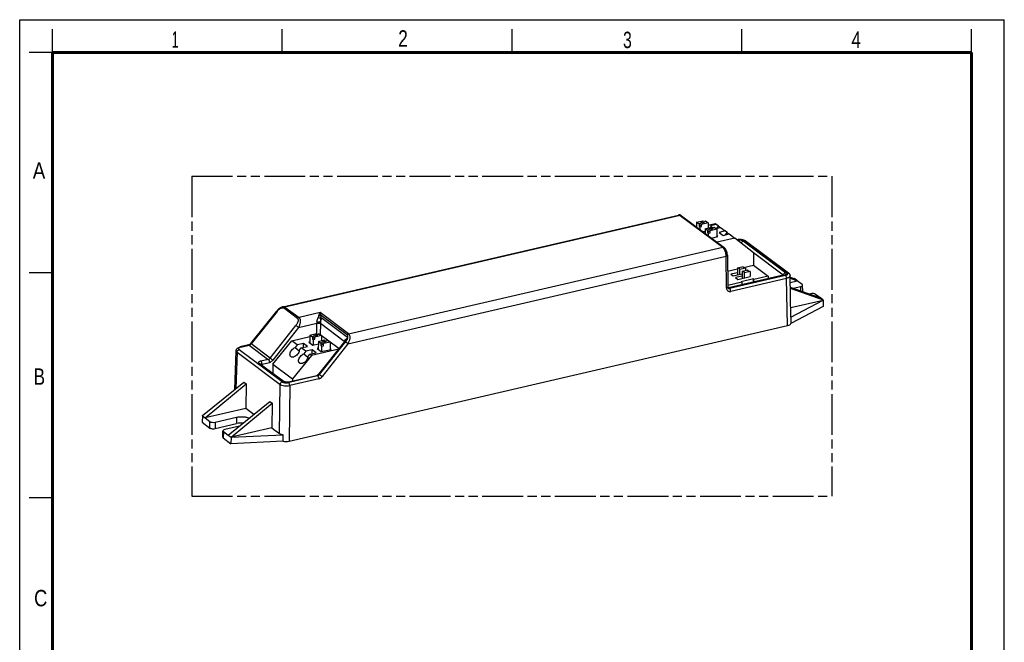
# Model space of a CAD drawing. Header units: millimetres. Extents: x 0 to 210, y 0 to 297.
# Tile 6 of 6: x 0 to 210, y 164 to 297. Entities that reach past the tile are written whole.
import ezdxf

# ---------------------------------------------------------------- set-up
doc = ezdxf.new("R2010")
doc.units = ezdxf.units.MM
doc.header["$LTSCALE"] = 19.36
doc.linetypes.add('PHANTOM', pattern=[0.8, 0.45, -0.05, 0.1, -0.05, 0.1, -0.05])
doc.layers.get('0').update_dxf_attribs({"linetype": 'CONTINUOUS'})
doc.layers.add('DEFAULT_3', color=7, linetype='PHANTOM')
doc.styles.add('TEXTSTYLE_2', font='txt', dxfattribs={"width": 0.75})

msp = doc.modelspace()

# ---------------------------------------------------------------- linework, layer by layer
at = {"color": 2, "linetype": 'Continuous'}
for p, q in [((0, 0), (0, 297)), ((0, 297), (210, 297)), ((210, 0), (210, 297)), ((7, 290), (7, 295)), ((56, 290), (56, 295)), ((105, 290), (105, 295)), ((154, 290), (154, 295)), ((203, 290), (203, 295)), ((7, 290), (2, 290)), ((7, 243), (2, 243)), ((7, 195), (2, 195))]:
    msp.add_line(p, q, dxfattribs=at)
at = {"color": 7, "linetype": 'Continuous'}
for p, q in [((56.1139, 235.7639), (140.5057, 255.3236)), ((141.1462, 255.1715), (150.2331, 248.3973)), ((144.3421, 253.7649), (144.3379, 252.7921)), ((144.3421, 253.7649), (145.7565, 254.0927)), ((144.894, 253.3534), (144.3421, 253.7649)), ((145.7546, 253.6384), (144.892, 252.8992)), ((144.894, 253.3534), (144.892, 252.8992)), ((144.892, 252.8992), (145.0413, 252.7879)), ((144.894, 253.3534), (145.7565, 254.0927)), ((145.0413, 252.7879), (145.0391, 252.2694)), ((145.0413, 252.7879), (145.4238, 252.8766)), ((145.4238, 252.8766), (145.4257, 253.3308)), ((146.2882, 254.0701), (145.4257, 253.3308)), ((146.8401, 253.6586), (145.4257, 253.3308)), ((145.7546, 253.6384), (145.7565, 254.0927)), ((145.7957, 253.648), (145.7546, 253.6384)), ((146.1684, 252.4028), (146.1642, 251.4306)), ((146.1684, 252.4028), (147.5833, 252.7308)), ((146.7205, 251.9913), (146.1684, 252.4028)), ((146.2882, 254.0701), (146.8401, 253.6586)), ((147.5814, 252.2765), (146.7185, 251.537)), ((146.7205, 251.9913), (147.5833, 252.7308)), ((146.8401, 253.6586), (146.8354, 252.5574)), ((146.8381, 253.184), (148.3095, 253.525)), ((148.1154, 252.7085), (147.2516, 251.9681)), ((148.6681, 252.2964), (147.2516, 251.9681)), ((148.624, 253.2905), (147.3148, 252.9871)), ((147.3148, 252.9871), (147.9168, 252.5383)), ((147.5814, 252.2765), (147.5833, 252.7308)), ((147.6226, 252.2861), (147.5814, 252.2765)), ((148.1154, 252.7085), (148.6681, 252.2964)), ((148.3095, 253.525), (148.624, 253.2905)), ((148.4974, 252.4236), (149.4811, 252.6516)), ((149.0556, 252.9517), (148.624, 253.2905)), ((148.6681, 252.2964), (148.6611, 250.676)), ((148.6818, 252.4664), (149.0556, 252.9517)), ((149.4271, 252.6526), (149.4399, 252.6425)), ((149.4811, 252.6516), (150.4632, 251.9194)), ((145.7015, 251.7756), (146.1662, 251.8833)), ((146.7205, 251.9913), (146.7185, 251.537)), ((146.7185, 251.537), (146.8682, 251.4255)), ((146.8682, 251.4255), (146.866, 250.9075)), ((146.8682, 251.4255), (147.2497, 251.5139)), ((147.2497, 251.5139), (147.2516, 251.9681)), ((147.5286, 250.4135), (148.8771, 250.726)), ((148.8771, 250.726), (148.662, 250.8863)), ((152.5048, 250.3974), (148.7252, 249.5214)), ((150.4632, 251.9194), (149.154, 251.616)), ((149.154, 251.616), (150.011, 250.977)), ((150.011, 250.977), (151.3202, 251.2805)), ((150.8904, 251.584), (150.4632, 251.9194)), ((150.5125, 251.0933), (150.8904, 251.584)), ((151.2627, 251.2841), (151.2789, 251.2715)), ((151.3202, 251.2805), (152.5048, 250.3974)), ((156.5208, 247.2439), (152.5048, 250.3974)), ((152.969, 250.0667), (152.9357, 250.059)), ((163.9744, 242.9343), (154.7425, 249.8167)), ((150.9284, 246.7465), (151.0203, 239.9197)), ((156.5208, 247.2439), (156.5095, 244.5942)), ((150.9742, 243.343), (153.0894, 243.8333)), ((153.0904, 244.0613), (153.0839, 242.5365)), ((153.0904, 244.0613), (154.3103, 244.3441)), ((153.5766, 242.6507), (153.5811, 243.6955)), ((154.8009, 243.9783), (153.5811, 243.6955)), ((154.0718, 243.3297), (155.2916, 243.6125)), ((154.3096, 244.1834), (154.3103, 244.3441)), ((154.3618, 244.1282), (156.477, 244.6184)), ((154.8009, 243.9783), (154.7989, 243.4983)), ((155.2909, 243.4496), (155.2916, 243.6125)), ((156.477, 244.6184), (159.6188, 242.2762)), ((162.8408, 242.4831), (151.1723, 239.7787)), ((153.0859, 243.0166), (151.6918, 242.6934)), ((151.6918, 242.6934), (152.1825, 242.3276)), ((152.1825, 242.3276), (154.0693, 242.7649)), ((154.0673, 242.2849), (152.6732, 241.9618)), ((152.6732, 241.9618), (153.1639, 241.596)), ((153.1639, 241.596), (155.774, 242.201)), ((156.4863, 241.6737), (153.8723, 241.0679)), ((154.0718, 243.3297), (154.0652, 241.8049)), ((154.5618, 241.92), (154.5663, 242.9648)), ((155.7785, 243.2458), (154.5663, 242.9648)), ((155.7785, 243.2458), (155.774, 242.201)), ((156.4835, 241.0096), (156.4863, 241.6737)), ((156.6127, 241.5794), (156.4863, 241.6737)), ((156.6104, 241.0391), (156.6127, 241.5794)), ((159.6188, 242.2762), (156.6127, 241.5794)), ((159.6188, 242.2762), (159.6165, 241.7358)), ((164.4943, 233.6282), (164.3041, 242.3427)), ((164.3097, 242.0849), (165.2137, 241.765)), ((164.3147, 241.8592), (165.8386, 241.3133)), ((165.2137, 241.765), (165.2586, 241.7457)), ((165.8386, 241.3133), (165.2586, 241.7457)), ((153.9987, 240.9736), (151.0154, 240.2821)), ((151.0243, 239.8666), (151.0203, 239.9197)), ((151.0988, 239.7175), (151.099, 239.7173)), ((153.8723, 241.0679), (153.9987, 240.9736)), ((153.9987, 240.9736), (153.9964, 240.4332)), ((164.3345, 240.9511), (165.8389, 241.2998)), ((164.3575, 239.8966), (170.7947, 237.6185)), ((164.3619, 239.6949), (171.3466, 237.1929)), ((164.9419, 239.6898), (166.5766, 240.0687)), ((165.8389, 241.2998), (165.8386, 241.3133)), ((166.881, 240.5229), (165.8389, 241.2998)), ((167.0138, 238.9944), (166.984, 240.3615)), ((168.663, 238.5131), (168.4236, 238.4576)), ((170.7607, 237.6306), (169.7526, 238.3821)), ((171.3748, 237.1861), (170.7947, 237.6185)), ((164.4521, 235.5596), (171.3469, 237.1577)), ((164.4722, 233.5153), (171.3469, 237.1577)), ((171.4006, 235.8087), (164.5048, 232.1552)), ((171.3748, 237.1861), (171.3466, 237.1929)), ((171.3469, 237.1577), (171.3466, 237.1929)), ((171.3748, 237.1861), (171.4006, 235.8087)), ((49.2664, 227.8875), (54.817, 234.8218)), ((164.4722, 233.5153), (164.5048, 232.1552)), ((59.4408, 231.342), (53.9729, 224.3548)), ((57.4577, 207.0741), (163.7603, 231.7122)), ((58.0206, 228.4985), (61.8693, 229.3906)), ((61.8705, 229.6884), (61.8634, 228.0096)), ((61.8705, 229.6884), (63.287, 230.0167)), ((62.4232, 229.2764), (61.8705, 229.6884)), ((63.285, 229.5625), (62.4213, 228.8222)), ((62.4232, 229.2764), (62.4213, 228.8222)), ((62.4232, 229.2764), (63.287, 230.0167)), ((62.9533, 228.7998), (62.9553, 229.2541)), ((63.8181, 229.9936), (62.9553, 229.2541)), ((64.3702, 229.582), (62.9553, 229.2541)), ((63.285, 229.5625), (63.287, 230.0167)), ((63.3262, 229.572), (63.285, 229.5625)), ((63.2857, 229.7189), (63.576, 229.7861)), ((63.8181, 229.9936), (64.3702, 229.582)), ((63.973, 229.8781), (64.0074, 229.8861)), ((64.0074, 229.8861), (68.1317, 226.8115)), ((64.3702, 229.582), (64.3655, 228.4808)), ((48.8311, 227.5941), (47.0539, 227.1822)), ((53.9696, 223.4754), (58.0206, 228.4985)), ((59.2051, 227.6154), (58.0206, 228.4985)), ((59.2051, 227.6154), (58.7654, 227.0701)), ((58.7654, 227.0701), (59.6176, 226.3503)), ((60.5144, 227.9189), (59.2051, 227.6154)), ((59.6313, 226.4421), (60.0622, 226.9765)), ((60.0622, 226.9765), (61.3714, 227.2799)), ((61.0443, 226.2443), (60.0622, 226.9765)), ((60.5108, 227.0805), (60.5144, 227.9189)), ((61.3714, 227.2799), (60.5144, 227.9189)), ((61.8643, 228.2199), (61.6483, 228.1699)), ((61.6483, 228.1699), (62.5054, 227.531)), ((62.4213, 228.8222), (62.5703, 228.7111)), ((62.5054, 227.531), (63.6962, 227.807)), ((62.5703, 228.7111), (62.5653, 227.5448)), ((62.5703, 228.7111), (62.9533, 228.7998)), ((63.6922, 226.858), (63.4754, 226.8078)), ((63.4754, 226.8078), (64.3325, 226.1688)), ((63.6985, 228.3262), (63.6913, 226.6469)), ((63.6985, 228.3262), (65.1129, 228.654)), ((64.2504, 227.9148), (63.6985, 228.3262)), ((63.7703, 221.382), (69.4288, 228.4262)), ((69.4625, 228.2991), (63.8556, 221.3215)), ((63.9395, 221.2589), (69.4625, 228.2991)), ((65.1109, 228.1998), (64.2484, 227.4605)), ((64.2504, 227.9148), (64.2484, 227.4605)), ((64.2484, 227.4605), (64.3977, 227.3493)), ((64.2504, 227.9148), (65.1129, 228.654)), ((64.3977, 227.3493), (64.3927, 226.1828)), ((64.3977, 227.3493), (64.7801, 227.4379)), ((64.7801, 227.4379), (64.7821, 227.8922)), ((65.6446, 228.6314), (64.7821, 227.8922)), ((66.1965, 228.22), (64.7821, 227.8922)), ((65.1109, 228.1998), (65.1129, 228.654)), ((65.1521, 228.2093), (65.1109, 228.1998)), ((65.6446, 228.6314), (66.1965, 228.22)), ((66.1965, 228.22), (66.1896, 226.5993)), ((66.4063, 226.6495), (66.1905, 226.8104)), ((45.9058, 218.0983), (46.1579, 226.3535)), ((62.2159, 225.3709), (58.165, 220.3477)), ((61.0443, 226.2443), (60.609, 225.7045)), ((60.609, 225.7045), (61.4544, 224.9904)), ((62.3536, 226.5478), (61.0443, 226.2443)), ((61.4661, 225.0656), (61.9014, 225.6054)), ((61.9014, 225.6054), (63.2106, 225.9088)), ((62.2159, 225.3709), (61.9014, 225.6054)), ((68.0632, 226.7261), (62.2159, 225.3709)), ((62.35, 225.7093), (62.3536, 226.5478)), ((63.2106, 225.9088), (62.3536, 226.5478)), ((64.3325, 226.1688), (66.4063, 226.6495)), ((51.3529, 223.5295), (56.3842, 219.7786)), ((53.9696, 223.4754), (53.9616, 221.5847)), ((53.9696, 223.4754), (58.165, 220.3477)), ((57.3345, 219.701), (63.341, 221.0931)), ((38.9902, 212.5098), (47.8238, 219.6483)), ((39.5419, 212.0412), (48.315, 219.2821)), ((47.8238, 219.6483), (48.315, 219.2821)), ((48.315, 219.2821), (48.255, 214.0471)), ((63.792, 220.3687), (57.5936, 218.9299)), ((58.165, 220.3477), (58.163, 219.893)), ((44.498, 208.3464), (53.3686, 215.5147)), ((45.1231, 207.9378), (53.8597, 215.1485)), ((53.3686, 215.5147), (53.8597, 215.1485)), ((53.8597, 215.1485), (53.7997, 209.9135)), ((38.9618, 212.4737), (38.9243, 211.0985)), ((38.9618, 212.4737), (38.9902, 212.5098)), ((38.9618, 212.4737), (39.5419, 212.0412)), ((48.255, 214.0471), (39.5417, 212.0276)), ((41.6734, 211.1196), (46.2687, 212.1846)), ((49.9558, 212.7568), (48.2322, 214.0418)), ((38.9243, 211.0985), (40.5681, 209.873)), ((39.5417, 212.0276), (39.5419, 212.0412)), ((39.5417, 212.0276), (40.5839, 211.2506)), ((41.6575, 209.7419), (46.2757, 210.8123)), ((46.9076, 210.2936), (43.7599, 209.564)), ((43.3111, 207.92), (43.3526, 209.2785)), ((43.4555, 209.1098), (44.4976, 208.3329)), ((44.4976, 208.3329), (44.498, 208.3464)), ((44.498, 208.3464), (45.0781, 207.914)), ((45.0781, 207.914), (45.0578, 206.5259)), ((45.1231, 207.9378), (45.0781, 207.914)), ((53.7997, 209.9135), (45.1231, 207.9025)), ((45.1231, 207.9025), (56.1911, 208.4187)), ((45.1231, 207.9025), (45.1231, 207.9378)), ((53.7769, 209.9082), (54.4233, 209.4263)), ((54.4233, 209.4263), (54.4462, 209.4316)), ((54.4462, 209.4316), (55.4308, 208.6975)), ((56.1597, 207.0438), (56.1911, 208.4187)), ((43.4139, 207.7514), (45.0578, 206.5259)), ((56.1597, 207.0438), (45.0578, 206.5259))]:
    msp.add_line(p, q, dxfattribs=at)
at = {"color": 9, "linetype": 'Continuous'}
for p, q in [((140.8493, 255.2249), (56.5599, 235.689)), ((140.5059, 255.3237), (140.5057, 255.3236)), ((140.8493, 255.2249), (149.9362, 248.4507)), ((152.9942, 250.0131), (153.0838, 250.0339)), ((70.1523, 229.959), (149.9362, 248.4507)), ((163.3363, 243.018), (154.3283, 249.7335)), ((154.4456, 249.8701), (163.6776, 242.9877)), ((70.0143, 227.8701), (150.6738, 246.5648)), ((150.7657, 239.738), (150.6738, 246.5648)), ((162.8674, 242.49), (156.5207, 247.2215)), ((151.2863, 239.7456), (162.9556, 242.4503)), ((163.2969, 242.42), (151.3982, 239.6622)), ((163.5403, 241.7908), (151.6415, 239.033)), ((163.7603, 231.7122), (163.5403, 241.7908)), ((164.3041, 242.3427), (164.3041, 242.3426)), ((151.3982, 239.6622), (151.2863, 239.7456)), ((166.5976, 239.1039), (166.5766, 240.0687)), ((59.2657, 233.2373), (56.2513, 235.4845)), ((56.5599, 235.689), (59.5743, 233.4417)), ((54.9007, 234.7592), (49.35, 227.8249)), ((64.0799, 234.486), (59.5743, 233.4417)), ((70.1523, 229.959), (64.0799, 234.486)), ((69.8459, 229.7573), (64.2992, 233.8923)), ((69.9316, 229.1676), (64.4941, 233.2212)), ((53.4263, 224.786), (58.8887, 231.7707)), ((59.4408, 231.342), (63.3741, 232.2536)), ((63.3542, 229.7347), (63.3741, 232.2536)), ((64.1231, 232.1559), (64.1046, 229.8137)), ((69.2297, 228.3489), (64.1231, 232.1559)), ((47.1691, 227.1494), (48.9459, 227.5612)), ((48.9459, 227.5612), (53.0266, 224.5191)), ((53.4263, 224.786), (49.35, 227.8249)), ((70.0143, 227.8701), (64.4893, 220.8314)), ((46.3507, 226.0344), (46.1134, 218.2661)), ((46.1579, 226.3535), (46.1579, 226.3534)), ((46.3507, 226.0344), (55.5509, 219.1756)), ((55.9882, 219.7231), (46.7884, 226.5815)), ((51.056, 223.5829), (56.0873, 219.832)), ((53.0266, 224.5191), (51.4367, 224.1506)), ((51.6801, 223.5174), (53.27, 223.8859)), ((51.6801, 223.5174), (51.6821, 223.2841)), ((63.5439, 220.9946), (57.3505, 219.5591)), ((57.4494, 219.6682), (63.4558, 221.0603)), ((63.4558, 221.0603), (63.5439, 220.9946)), ((63.9395, 221.2589), (63.8556, 221.3215)), ((55.4308, 208.6975), (55.5509, 219.1756)), ((57.5936, 218.9299), (57.4577, 207.0741)), ((46.2687, 212.1846), (46.2757, 210.8123)), ((40.5681, 209.873), (40.5839, 211.2506)), ((41.6733, 211.1196), (41.6575, 209.7419)), ((43.4554, 209.1099), (43.4139, 207.7514))]:
    msp.add_line(p, q, dxfattribs=at)
at = {"color": 7, "linetype": 'Continuous', "const_width": 0.7}
for points in [[(7, 7), (7, 290)], [(7, 290), (203, 290)], [(203, 7), (203, 290)]]:
    msp.add_lwpolyline(points, dxfattribs=at)
at = {"color": 7, "linetype": 'Continuous'}
for points in [[(163.0342, 242.553), (163.0378, 242.5563), (163.0325, 242.5526), (163.0161, 242.5431), (162.9882, 242.5298), (162.9487, 242.5143), (162.8986, 242.4981), (162.8408, 242.4831)], [(151.0989, 239.7174), (151.0823, 239.732), (151.0643, 239.7541), (151.0478, 239.7836), (151.034, 239.821), (151.0243, 239.8666)], [(151.1722, 239.7786), (151.1496, 239.7743), (151.1012, 239.7709), (151.0586, 239.7747), (151.0518, 239.7764)], [(56.1139, 235.7639), (56.0449, 235.7459), (55.8904, 235.6913), (55.7292, 235.6147), (55.5604, 235.5141), (55.3882, 235.3908), (55.2152, 235.2457), (55.0449, 235.081), (54.8812, 234.8998), (54.817, 234.8218)], [(49.2664, 227.8875), (49.2544, 227.8729), (49.1963, 227.8092), (49.1333, 227.7516), (49.0667, 227.7012), (48.998, 227.6591), (48.9291, 227.6259), (48.862, 227.6022), (48.8311, 227.5941)], [(63.7703, 221.382), (63.7595, 221.3688), (63.702, 221.3058), (63.6397, 221.2488), (63.5737, 221.199), (63.5058, 221.1573), (63.4375, 221.1245), (63.371, 221.101), (63.341, 221.0931)], [(57.3345, 219.701), (57.2574, 219.6856), (57.1667, 219.6728), (57.0692, 219.6647), (56.9687, 219.6619), (56.8701, 219.6643), (56.7763, 219.6714), (56.6908, 219.6825), (56.6141, 219.6965), (56.5471, 219.7126), (56.4907, 219.7298), (56.4454, 219.7468), (56.4123, 219.762), (56.3922, 219.7733), (56.3843, 219.7786)]]:
    msp.add_lwpolyline(points, dxfattribs=at)
msp.add_arc((178.4695, 285.9364), 44.0567, 231.738526, 231.863273, dxfattribs=at)
at = {"color": 9, "linetype": 'Continuous'}
for centre, radius, start, end in [((154.5546, 249.5644), 0.3146, 53.320375, 61.920742), ((163.4127, 242.4581), 0.5142, 172.064898, 175.45941), ((151.1917, 240.1299), 0.3953, 266.891084, 275.188693), ((151.1887, 240.1657), 0.4312, 275.164635, 283.084814), ((48.7159, 228.3391), 0.8164, 309.073431, 320.956056), ((71.6346, 226.6463), 2.7294, 142.286267, 142.732191), ((63.2278, 221.8294), 0.8075, 309.133809, 321.02703), ((56.8575, 222.2344), 3.3789, 263.116195, 264.187563)]:
    msp.add_arc(centre, radius, start, end, dxfattribs=at)
at = {"color": 7, "linetype": 'Continuous'}
for centre, major_axis, ratio, start_param, end_param in [((166.1838, 240.3613), (0.8002, -0.0035), 0.41772117, -1.0558684, 0.51477572), ((169.0555, 238.2204), (0.8, -0.0034), 0.41793929, 0.51470454, 2.08534866), ((162.9939, 233.6279), (1.5004, -0.0065), 0.41772117, -0.17020313, 0.010936), ((163.0238, 232.2608), (1.5004, -0.0065), 0.41772117, -1.05584523, -0.15898916), ((41.2809, 211.4123), (0.8, -0.0034), 0.41793929, -2.62688812, -1.05624399), ((44.1527, 209.2714), (0.8002, -0.0035), 0.41772117, 8.36890956, 9.93955368), ((56.7377, 209.0007), (1.5, -0.0063), 0.41793929, -2.62688811, -1.94206165), ((56.722, 207.623), (1.5, -0.0063), 0.41793929, -1.95327562, -1.05639638)]:
    msp.add_ellipse(centre, major_axis=major_axis, ratio=ratio, start_param=start_param, end_param=end_param, dxfattribs=at)
at = {"color": 9, "linetype": 'Continuous'}
for points, knots in [([(140.8493, 255.2249), (140.796, 255.2647), (140.688, 255.3273), (140.56, 255.3362), (140.5059, 255.3237)], [0, 0, 0, 0, 0.5448959, 1, 1, 1, 1]), ([(140.8493, 255.2249), (140.9012, 255.237), (141.0073, 255.2427), (141.1063, 255.2013), (141.1462, 255.1715)], [0, 0, 0, 0, 0.51719235, 1, 1, 1, 1]), ([(152.969, 250.0667), (152.9871, 250.0709), (153.0299, 250.0681), (153.066, 250.0472), (153.0838, 250.0339)], [0, 0, 0, 0, 0.45590985, 1, 1, 1, 1]), ([(154.4456, 249.8701), (154.4106, 249.8962), (154.3282, 249.944), (154.1292, 250.0221), (153.8334, 250.081), (153.4594, 250.0936), (153.2053, 250.0621), (153.0838, 250.0339)], [0, 0, 0, 0, 0.09346216, 0.20230844, 0.45601776, 0.73341922, 1, 1, 1, 1]), ([(154.3283, 249.7335), (154.2611, 249.7835), (154.0874, 249.864), (153.7903, 249.9329), (153.454, 249.9576), (153.222, 249.9417), (153.1076, 249.9242)], [0, 0, 0, 0, 0.19960212, 0.4483028, 0.72434399, 1, 1, 1, 1]), ([(150.2331, 248.3973), (150.1932, 248.427), (150.0941, 248.4685), (149.9881, 248.4627), (149.9362, 248.4507)], [0, 0, 0, 0, 0.48278901, 1, 1, 1, 1]), ([(150.1008, 248.2934), (150.0876, 248.3089), (150.0369, 248.3655), (149.9808, 248.4174), (149.9362, 248.4507)], [0, 0, 0, 0, 0.26766753, 1, 1, 1, 1]), ([(150.6738, 246.5648), (150.6721, 246.7239), (150.6394, 247.0481), (150.5223, 247.5164), (150.3472, 247.9409), (150.189, 248.1903), (150.1008, 248.2934)], [0, 0, 0, 0, 0.25798576, 0.5257483, 0.78001959, 1, 1, 1, 1]), ([(153.9055, 249.2973), (153.9312, 249.4034), (154.0409, 249.5952), (154.2302, 249.7108), (154.3283, 249.7335)], [0, 0, 0, 0, 0.520426, 1, 1, 1, 1]), ([(154.4456, 249.8701), (154.4897, 249.8803), (154.5789, 249.8874), (154.6653, 249.8619), (154.7027, 249.842)], [0, 0, 0, 0, 0.5160495, 1, 1, 1, 1]), ([(150.6738, 246.5648), (150.7098, 246.5735), (150.7749, 246.5933), (150.857, 246.6352), (150.913, 246.6848), (150.9287, 246.7277), (150.9284, 246.7465)], [0, 0, 0, 0, 0.33536753, 0.61353199, 0.82976159, 1, 1, 1, 1]), ([(162.8408, 242.483), (162.8595, 242.4874), (162.9024, 242.4841), (162.9384, 242.4631), (162.9556, 242.4503)], [0, 0, 0, 0, 0.47179161, 1, 1, 1, 1]), ([(162.9358, 242.6528), (162.9318, 242.6424), (162.9175, 242.6022), (162.9078, 242.5603), (162.9035, 242.5291)], [0, 0, 0, 0, 0.26058393, 1, 1, 1, 1]), ([(163.3363, 243.018), (163.2508, 242.9982), (163.0812, 242.9033), (162.9712, 242.7443), (162.9358, 242.6528)], [0, 0, 0, 0, 0.47219781, 1, 1, 1, 1]), ([(162.9556, 242.4503), (162.9716, 242.454), (163.0326, 242.4691), (163.0928, 242.4877), (163.1363, 242.504)], [0, 0, 0, 0, 0.26089577, 1, 1, 1, 1]), ([(163.1363, 242.504), (163.2094, 242.5314), (163.31, 242.5794), (163.4111, 242.6714), (163.4554, 242.7412), (163.4701, 242.8159), (163.4525, 242.8905), (163.4058, 242.96), (163.3616, 242.9991), (163.3363, 243.018)], [0, 0, 0, 0, 0.32302208, 0.45149903, 0.56090042, 0.65907898, 0.75794028, 0.8691976, 1, 1, 1, 1]), ([(163.2969, 242.42), (163.3512, 242.4326), (163.4524, 242.4612), (163.5882, 242.5184), (163.6953, 242.5857), (163.7707, 242.6618), (163.8099, 242.7472), (163.8047, 242.8373), (163.7567, 242.9208), (163.7067, 242.966), (163.6776, 242.9877)], [0, 0, 0, 0, 0.18287601, 0.34452517, 0.48209703, 0.59599504, 0.6916651, 0.7814047, 0.88063943, 1, 1, 1, 1]), ([(163.297, 242.42), (163.334, 242.3924), (163.4017, 242.3099), (163.4755, 242.158), (163.5261, 241.9797), (163.54, 241.8532), (163.5403, 241.7908)], [0, 0, 0, 0, 0.20039551, 0.45201494, 0.72940098, 1, 1, 1, 1]), ([(164.3041, 242.3426), (164.3047, 242.3147), (164.2962, 242.2562), (164.2558, 242.1725), (164.1899, 242.093), (164.0624, 241.9875), (163.8442, 241.8762), (163.6487, 241.8166), (163.5403, 241.7908)], [0, 0, 0, 0, 0.08359232, 0.17347689, 0.27470317, 0.39020969, 0.66679972, 1, 1, 1, 1]), ([(163.9744, 242.9343), (163.9345, 242.964), (163.8355, 243.0055), (163.7294, 242.9997), (163.6775, 242.9877)], [0, 0, 0, 0, 0.482791, 1, 1, 1, 1]), ([(151.0161, 239.8924), (151.0036, 239.8523), (150.9425, 239.8027), (150.8522, 239.762), (150.7954, 239.7451), (150.7657, 239.738)], [0, 0, 0, 0, 0.41729215, 0.69645666, 1, 1, 1, 1]), ([(150.7657, 239.738), (150.7672, 239.625), (150.8093, 239.4039), (151.0089, 239.1356), (151.3116, 238.9981), (151.5337, 239.008), (151.6415, 239.033)], [0, 0, 0, 0, 0.26135329, 0.50387895, 0.74402281, 1, 1, 1, 1]), ([(151.1808, 239.6734), (151.1975, 239.6673), (151.2681, 239.6475), (151.3443, 239.6497), (151.3982, 239.6622)], [0, 0, 0, 0, 0.24306834, 1, 1, 1, 1]), ([(151.1935, 239.7806), (151.2009, 239.7807), (151.2345, 239.7776), (151.2655, 239.7611), (151.2863, 239.7456)], [0, 0, 0, 0, 0.22403965, 1, 1, 1, 1]), ([(151.6416, 239.033), (151.6413, 239.0931), (151.6278, 239.2197), (151.5771, 239.4004), (151.5017, 239.5543), (151.4335, 239.6359), (151.3982, 239.6622)], [0, 0, 0, 0, 0.26035541, 0.54891248, 0.80907883, 1, 1, 1, 1]), ([(54.9007, 234.7592), (54.9982, 234.881), (55.1565, 235.0528), (55.3899, 235.2515), (55.5705, 235.378), (55.754, 235.4764), (55.9099, 235.5289), (56.0299, 235.5447), (56.136, 235.5419), (56.2117, 235.514), (56.2513, 235.4845)], [0, 0, 0, 0, 0.28587815, 0.42564011, 0.56084743, 0.68886531, 0.80605543, 0.85971378, 0.9096972, 1, 1, 1, 1]), ([(56.1143, 235.764), (56.1923, 235.7821), (56.3138, 235.7912), (56.4642, 235.7491), (56.53, 235.7113), (56.5599, 235.689)], [0, 0, 0, 0, 0.51662257, 0.75933009, 1, 1, 1, 1]), ([(56.2513, 235.4845), (56.2896, 235.5332), (56.3818, 235.6207), (56.4983, 235.6747), (56.5599, 235.689)], [0, 0, 0, 0, 0.49488425, 1, 1, 1, 1]), ([(54.8171, 234.8218), (54.8176, 234.8222), (54.8202, 234.8196), (54.8244, 234.8177), (54.8319, 234.8117), (54.8416, 234.8047), (54.8537, 234.7954), (54.8737, 234.7801), (54.8896, 234.7678), (54.9007, 234.7592)], [0, 0, 0, 0, 0.01917688, 0.07252665, 0.15891264, 0.27683611, 0.42349157, 0.59529977, 1, 1, 1, 1]), ([(59.2657, 233.2373), (59.3049, 233.208), (59.3699, 233.1197), (59.4007, 232.9522), (59.386, 232.7644), (59.3442, 232.6008), (59.2964, 232.4666), (59.2386, 232.3287), (59.1519, 232.1581), (59.0294, 231.9598), (58.9373, 231.8328), (58.8887, 231.7707)], [0, 0, 0, 0, 0.09022474, 0.19206026, 0.30810558, 0.43541482, 0.50224332, 0.57065887, 0.71105049, 0.85467994, 1, 1, 1, 1]), ([(59.5743, 233.4417), (59.5151, 233.428), (59.3984, 233.375), (59.3055, 233.2879), (59.2657, 233.2373)], [0, 0, 0, 0, 0.48541374, 1, 1, 1, 1]), ([(59.5743, 233.4417), (59.6296, 233.4015), (59.7264, 233.2871), (59.8109, 233.0685), (59.849, 232.8108), (59.8378, 232.5269), (59.7894, 232.229), (59.7047, 231.9267), (59.5889, 231.6283), (59.4933, 231.4357), (59.4408, 231.342)], [0, 0, 0, 0, 0.09136755, 0.19423377, 0.31023538, 0.43727717, 0.57257002, 0.71306702, 0.85630339, 1, 1, 1, 1]), ([(63.4024, 232.5647), (63.426, 232.7139), (63.49, 233.0068), (63.5946, 233.289), (63.6605, 233.4216)], [0, 0, 0, 0, 0.50495294, 1, 1, 1, 1]), ([(63.6605, 233.4216), (63.6785, 233.4577), (63.7434, 233.5956), (63.7962, 233.74), (63.8213, 233.8493)], [0, 0, 0, 0, 0.2646042, 1, 1, 1, 1]), ([(64.1953, 233.3347), (64.1541, 233.3282), (64.0648, 233.3248), (63.8831, 233.3437), (63.7465, 233.3846), (63.6605, 233.4216)], [0, 0, 0, 0, 0.22852655, 0.48672247, 1, 1, 1, 1]), ([(63.8213, 233.8493), (63.8501, 233.9741), (63.9208, 234.194), (64.0249, 234.4003), (64.0799, 234.486)], [0, 0, 0, 0, 0.55707628, 1, 1, 1, 1]), ([(64.2992, 233.8923), (64.2269, 233.8605), (64.066, 233.8244), (63.9025, 233.8333), (63.8213, 233.8493)], [0, 0, 0, 0, 0.48825613, 1, 1, 1, 1]), ([(64.2992, 233.8923), (64.2624, 234.0022), (64.1947, 234.2021), (64.1186, 234.3992), (64.0799, 234.486)], [0, 0, 0, 0, 0.54932202, 1, 1, 1, 1]), ([(64.1953, 233.3347), (64.1808, 233.2685), (64.1554, 233.1315), (64.1338, 232.9194), (64.1224, 232.6989), (64.1291, 232.5497), (64.1328, 232.4746)], [0, 0, 0, 0, 0.23495072, 0.48261359, 0.73924475, 1, 1, 1, 1]), ([(64.1328, 232.4746), (64.1469, 232.5409), (64.2219, 232.809), (64.3608, 233.0585), (64.4919, 233.2229)], [0, 0, 0, 0, 0.24370896, 1, 1, 1, 1]), ([(64.1953, 233.3347), (64.2095, 233.3821), (64.2597, 233.5645), (64.2921, 233.7526), (64.2992, 233.8923)], [0, 0, 0, 0, 0.26111657, 1, 1, 1, 1]), ([(64.4941, 233.2212), (64.4522, 233.2525), (64.3563, 233.3047), (64.2501, 233.3283), (64.1953, 233.3347)], [0, 0, 0, 0, 0.48640375, 1, 1, 1, 1]), ([(58.8887, 231.7707), (58.9778, 231.7057), (59.1625, 231.5637), (59.3456, 231.4195), (59.4408, 231.342)], [0, 0, 0, 0, 0.47306423, 1, 1, 1, 1]), ([(63.4024, 232.5647), (63.3982, 232.5382), (63.3835, 232.4351), (63.3754, 232.331), (63.3741, 232.2536)], [0, 0, 0, 0, 0.25699029, 1, 1, 1, 1]), ([(63.3741, 232.2536), (63.4411, 232.2675), (63.5808, 232.2835), (63.7865, 232.2738), (63.949, 232.24), (64.0584, 232.1966), (64.1039, 232.1705), (64.1231, 232.1559)], [0, 0, 0, 0, 0.26602762, 0.54346906, 0.79753953, 0.90649535, 1, 1, 1, 1]), ([(63.4024, 232.5647), (63.5374, 232.5625), (63.7373, 232.5472), (63.9804, 232.5112), (64.089, 232.4879), (64.1328, 232.4746)], [0, 0, 0, 0, 0.54911313, 0.81376984, 1, 1, 1, 1]), ([(64.1328, 232.4746), (64.1315, 232.4473), (64.1267, 232.3412), (64.1238, 232.2349), (64.1231, 232.1559)], [0, 0, 0, 0, 0.25713655, 1, 1, 1, 1]), ([(69.9349, 229.0017), (69.8617, 228.9686), (69.7221, 228.8959), (69.4751, 228.728), (69.3197, 228.5592), (69.2599, 228.4297)], [0, 0, 0, 0, 0.26803976, 0.52359564, 1, 1, 1, 1]), ([(69.9013, 228.9156), (69.8585, 228.8774), (69.6917, 228.7239), (69.5351, 228.5587), (69.429, 228.4267)], [0, 0, 0, 0, 0.25290507, 1, 1, 1, 1]), ([(69.8459, 229.7573), (69.8841, 229.8053), (69.9758, 229.8915), (70.0914, 229.9448), (70.1523, 229.959)], [0, 0, 0, 0, 0.49519607, 1, 1, 1, 1]), ([(69.9316, 229.1676), (69.9479, 229.2276), (69.9719, 229.3434), (69.9761, 229.5109), (69.9391, 229.6559), (69.8805, 229.7314), (69.8459, 229.7573)], [0, 0, 0, 0, 0.2973095, 0.56263549, 0.7937291, 1, 1, 1, 1]), ([(70.1523, 229.959), (70.2068, 229.9183), (70.3035, 229.8053), (70.388, 229.5877), (70.4233, 229.3313), (70.4132, 229.0491), (70.3633, 228.7529), (70.2781, 228.4523), (70.1618, 228.1555), (70.0666, 227.9637), (70.0143, 227.8701)], [0, 0, 0, 0, 0.09134813, 0.19414741, 0.30996606, 0.43693807, 0.57214895, 0.71269869, 0.85604811, 1, 1, 1, 1]), ([(46.9078, 227.0617), (46.876, 227.0467), (46.8178, 227.015), (46.7267, 226.9461), (46.6631, 226.8592), (46.6567, 226.7645), (46.6785, 226.6977), (46.7239, 226.6349), (46.765, 226.5989), (46.7884, 226.5815)], [0, 0, 0, 0, 0.16546068, 0.30937651, 0.53892542, 0.63993205, 0.74469712, 0.86285913, 1, 1, 1, 1]), ([(47.1691, 227.1494), (47.145, 227.1438), (47.0559, 227.1211), (46.9686, 227.0905), (46.9078, 227.0617)], [0, 0, 0, 0, 0.2683954, 1, 1, 1, 1]), ([(47.1688, 227.1493), (47.151, 227.1626), (47.1148, 227.1835), (47.0721, 227.1864), (47.054, 227.1822)], [0, 0, 0, 0, 0.54404712, 1, 1, 1, 1]), ([(48.8311, 227.594), (48.8498, 227.5984), (48.8927, 227.5951), (48.9287, 227.5741), (48.9459, 227.5612)], [0, 0, 0, 0, 0.471747, 1, 1, 1, 1]), ([(49.2305, 227.7053), (49.209, 227.6878), (49.1228, 227.6248), (49.023, 227.5791), (48.9459, 227.5612)], [0, 0, 0, 0, 0.25947047, 1, 1, 1, 1]), ([(49.2664, 227.8875), (49.2668, 227.888), (49.2693, 227.8855), (49.2729, 227.8839), (49.28, 227.8783), (49.2893, 227.8716), (49.3012, 227.8625), (49.3217, 227.8469), (49.3383, 227.834), (49.35, 227.8249)], [0, 0, 0, 0, 0.01672266, 0.06527504, 0.14570165, 0.25745069, 0.39990867, 0.57219489, 1, 1, 1, 1]), ([(69.2297, 228.3489), (69.226, 228.3319), (69.2117, 228.2613), (69.2013, 228.19), (69.1951, 228.1357)], [0, 0, 0, 0, 0.24155964, 1, 1, 1, 1]), ([(69.2297, 228.3489), (69.2358, 228.3407), (69.2578, 228.3075), (69.2737, 228.2701), (69.2805, 228.2413)], [0, 0, 0, 0, 0.25630558, 1, 1, 1, 1]), ([(69.4625, 228.299), (69.552, 228.2352), (69.737, 228.0934), (69.9196, 227.9486), (70.0143, 227.8701)], [0, 0, 0, 0, 0.47183848, 1, 1, 1, 1]), ([(46.1579, 226.3534), (46.1571, 226.3256), (46.1647, 226.2675), (46.2031, 226.1839), (46.2664, 226.1042), (46.3205, 226.0572), (46.3507, 226.0344)], [0, 0, 0, 0, 0.21558896, 0.44661212, 0.70578925, 1, 1, 1, 1]), ([(46.3507, 226.0344), (46.3533, 226.1578), (46.4514, 226.403), (46.6693, 226.5541), (46.7882, 226.5817)], [0, 0, 0, 0, 0.50296033, 1, 1, 1, 1]), ([(53.0266, 224.5191), (53.0644, 224.5279), (53.2182, 224.5808), (53.3508, 224.6887), (53.4263, 224.786)], [0, 0, 0, 0, 0.23973319, 1, 1, 1, 1]), ([(53.4263, 224.786), (53.5149, 224.7214), (53.6986, 224.5795), (53.8822, 224.437), (53.9729, 224.3548)], [0, 0, 0, 0, 0.47245289, 1, 1, 1, 1]), ([(51.4367, 224.1506), (51.3824, 224.138), (51.2812, 224.1094), (51.1454, 224.0522), (51.0383, 223.9849), (50.9629, 223.9088), (50.9237, 223.8234), (50.9289, 223.7333), (50.9769, 223.6498), (51.0269, 223.6046), (51.056, 223.5829)], [0, 0, 0, 0, 0.18287247, 0.34452097, 0.48209485, 0.59599806, 0.6916695, 0.78141115, 0.88064272, 1, 1, 1, 1]), ([(51.3529, 223.5295), (51.3114, 223.5603), (51.2117, 223.601), (51.106, 223.5945), (51.056, 223.5829)], [0, 0, 0, 0, 0.50218251, 1, 1, 1, 1]), ([(51.6801, 223.5174), (51.68, 223.5775), (51.6669, 223.7046), (51.6165, 223.8863), (51.541, 224.0416), (51.4723, 224.1241), (51.4367, 224.1506)], [0, 0, 0, 0, 0.25898081, 0.54749351, 0.80846344, 1, 1, 1, 1]), ([(51.5324, 223.4659), (51.5277, 223.4634), (51.51, 223.4537), (51.493, 223.4426), (51.4814, 223.4334)], [0, 0, 0, 0, 0.26580865, 1, 1, 1, 1]), ([(51.6801, 223.5174), (51.6662, 223.5143), (51.6156, 223.5016), (51.5661, 223.4835), (51.5324, 223.4659)], [0, 0, 0, 0, 0.27286682, 1, 1, 1, 1]), ([(53.0266, 224.5191), (53.0622, 224.4925), (53.1309, 224.4101), (53.2064, 224.2549), (53.2568, 224.0731), (53.27, 223.946), (53.27, 223.8859)], [0, 0, 0, 0, 0.19145527, 0.45236875, 0.74091544, 1, 1, 1, 1]), ([(53.27, 223.8859), (53.4052, 223.9166), (53.6033, 224.0074), (53.8283, 224.1853), (53.9274, 224.2959), (53.9729, 224.3548)], [0, 0, 0, 0, 0.48449431, 0.73999854, 1, 1, 1, 1]), ([(63.4558, 221.0603), (63.438, 221.0736), (63.4018, 221.0944), (63.3591, 221.0973), (63.341, 221.0931)], [0, 0, 0, 0, 0.54434087, 1, 1, 1, 1]), ([(63.7374, 221.203), (63.7162, 221.1857), (63.6309, 221.1232), (63.5321, 221.078), (63.4558, 221.0603)], [0, 0, 0, 0, 0.25933679, 1, 1, 1, 1]), ([(63.5439, 220.9946), (63.5814, 221.0033), (63.7336, 221.0556), (63.8648, 221.1626), (63.9395, 221.2589)], [0, 0, 0, 0, 0.23979887, 1, 1, 1, 1]), ([(63.5439, 220.9946), (63.5808, 220.967), (63.6483, 220.8849), (63.7222, 220.7336), (63.7717, 220.5559), (63.7889, 220.4307), (63.792, 220.3687)], [0, 0, 0, 0, 0.20053101, 0.45223017, 0.72981566, 1, 1, 1, 1]), ([(63.7704, 221.382), (63.7709, 221.3825), (63.7739, 221.3805), (63.7781, 221.3784), (63.7859, 221.3729), (63.7957, 221.3661), (63.8081, 221.3571), (63.8283, 221.3421), (63.8444, 221.33), (63.8556, 221.3215)], [0, 0, 0, 0, 0.02031128, 0.07394065, 0.16037807, 0.27822182, 0.42467932, 0.59618601, 1, 1, 1, 1]), ([(63.792, 220.3687), (63.8579, 220.3839), (63.9898, 220.4273), (64.2385, 220.5658), (64.3998, 220.7166), (64.4893, 220.8314)], [0, 0, 0, 0, 0.2383106, 0.48633597, 1, 1, 1, 1]), ([(63.9395, 221.2589), (64.0287, 221.1951), (64.213, 221.0538), (64.3951, 220.9097), (64.4893, 220.8314)], [0, 0, 0, 0, 0.47253929, 1, 1, 1, 1]), ([(55.9884, 219.7229), (55.8695, 219.6954), (55.6516, 219.5442), (55.5535, 219.299), (55.5509, 219.1756)], [0, 0, 0, 0, 0.4970441, 1, 1, 1, 1]), ([(55.5509, 219.1756), (55.6035, 219.137), (55.727, 219.0664), (56.025, 218.9507), (56.2762, 218.9012), (56.4525, 218.8799)], [0, 0, 0, 0, 0.20453511, 0.44310584, 1, 1, 1, 1]), ([(55.9882, 219.7231), (56.0338, 219.6891), (56.1449, 219.6292), (56.264, 219.5898), (56.3298, 219.5724)], [0, 0, 0, 0, 0.45498854, 1, 1, 1, 1]), ([(56.3842, 219.7786), (56.3427, 219.8095), (56.243, 219.8502), (56.1373, 219.8436), (56.0873, 219.832)], [0, 0, 0, 0, 0.50218184, 1, 1, 1, 1]), ([(56.0873, 219.832), (56.1506, 219.7849), (56.3128, 219.7077), (56.4849, 219.6651), (56.5813, 219.6484)], [0, 0, 0, 0, 0.44658831, 1, 1, 1, 1]), ([(56.3298, 219.5724), (56.4946, 219.5288), (56.8385, 219.4899), (57.1829, 219.5203), (57.3505, 219.5591)], [0, 0, 0, 0, 0.49766888, 1, 1, 1, 1]), ([(56.5153, 218.8729), (56.6989, 218.8542), (57.0613, 218.8459), (57.4215, 218.891), (57.5936, 218.9299)], [0, 0, 0, 0, 0.51122189, 1, 1, 1, 1]), ([(56.5813, 219.6484), (56.6894, 219.6296), (56.9103, 219.6093), (57.1318, 219.619), (57.2423, 219.6323)], [0, 0, 0, 0, 0.4966566, 1, 1, 1, 1]), ([(57.2423, 219.6323), (57.2601, 219.6344), (57.3296, 219.6437), (57.3986, 219.6564), (57.4494, 219.6682)], [0, 0, 0, 0, 0.25707954, 1, 1, 1, 1]), ([(57.3345, 219.7009), (57.3532, 219.7053), (57.3961, 219.702), (57.432, 219.6811), (57.4493, 219.6682)], [0, 0, 0, 0, 0.47179081, 1, 1, 1, 1]), ([(57.5936, 218.9299), (57.5933, 218.9923), (57.5793, 219.1187), (57.5288, 219.297), (57.455, 219.4489), (57.3873, 219.5314), (57.3502, 219.5591)], [0, 0, 0, 0, 0.2705454, 0.54792125, 0.79957469, 1, 1, 1, 1])]:
    msp.add_open_spline(points, degree=3, knots=knots, dxfattribs=at)
at = {"color": 7, "linetype": 'Continuous'}
for points, knots in [([(141.1462, 255.1715), (141.1015, 255.2048), (141.0064, 255.2646), (140.8475, 255.3243), (140.6774, 255.3486), (140.5621, 255.3366), (140.506, 255.3237)], [0, 0, 0, 0, 0.24648707, 0.49352619, 0.745509, 1, 1, 1, 1]), ([(149.0556, 252.9517), (149.0684, 252.9395), (149.1079, 252.907), (149.1843, 252.8445), (149.295, 252.7566), (149.3797, 252.6898), (149.4271, 252.6526)], [0, 0, 0, 0, 0.11126042, 0.32111769, 0.62131978, 1, 1, 1, 1]), ([(150.8904, 251.584), (150.9006, 251.5741), (150.9321, 251.548), (150.993, 251.4979), (151.0814, 251.4272), (151.1493, 251.3735), (151.1873, 251.3434)], [0, 0, 0, 0, 0.11162587, 0.32022707, 0.6193252, 1, 1, 1, 1]), ([(152.969, 250.0667), (153.1232, 250.1025), (153.4432, 250.1425), (153.9179, 250.1232), (154.3635, 250.0279), (154.6313, 249.8997), (154.7426, 249.8167)], [0, 0, 0, 0, 0.2586722, 0.52371731, 0.7731136, 1, 1, 1, 1]), ([(150.9284, 246.7465), (150.9263, 246.9062), (150.8881, 247.2282), (150.7513, 247.6848), (150.5432, 248.0913), (150.345, 248.3138), (150.2331, 248.3973)], [0, 0, 0, 0, 0.26032192, 0.52455321, 0.77263032, 1, 1, 1, 1]), ([(153.0904, 244.0613), (153.1605, 244.0532), (153.289, 244.0296), (153.4357, 243.9755), (153.5251, 243.9188), (153.572, 243.8748), (153.6019, 243.8273), (153.6089, 243.7928), (153.6089, 243.7766)], [0, 0, 0, 0, 0.33568164, 0.61944868, 0.73677231, 0.83711773, 0.92293438, 1, 1, 1, 1]), ([(153.6089, 243.7766), (153.6088, 243.7697), (153.6063, 243.7409), (153.5936, 243.7135), (153.5811, 243.6955)], [0, 0, 0, 0, 0.2386248, 1, 1, 1, 1]), ([(154.3326, 244.1537), (154.3175, 244.1695), (154.2925, 244.2029), (154.2824, 244.2441), (154.2825, 244.2631)], [0, 0, 0, 0, 0.53476014, 1, 1, 1, 1]), ([(154.2825, 244.2631), (154.2825, 244.2699), (154.2851, 244.2988), (154.2977, 244.3261), (154.3103, 244.3441)], [0, 0, 0, 0, 0.2386248, 1, 1, 1, 1]), ([(154.8009, 243.9783), (154.7047, 243.9894), (154.5689, 244.017), (154.4143, 244.0869), (154.355, 244.1302), (154.3326, 244.1537)], [0, 0, 0, 0, 0.57266562, 0.80762065, 1, 1, 1, 1]), ([(155.263, 243.5302), (155.263, 243.5372), (155.2656, 243.5665), (155.2787, 243.5942), (155.2916, 243.6125)], [0, 0, 0, 0, 0.23828614, 1, 1, 1, 1]), ([(154.0718, 243.3297), (154.1422, 243.3217), (154.2714, 243.2982), (154.4189, 243.2441), (154.5089, 243.1873), (154.5561, 243.1432), (154.5861, 243.0955), (154.5933, 243.0609), (154.5932, 243.0446)], [0, 0, 0, 0, 0.33567664, 0.61956705, 0.73693076, 0.83727285, 0.92303114, 1, 1, 1, 1]), ([(154.5932, 243.0446), (154.5932, 243.0378), (154.5907, 243.0095), (154.5784, 242.9826), (154.5663, 242.9648)], [0, 0, 0, 0, 0.23895851, 1, 1, 1, 1]), ([(155.3119, 243.4221), (155.2972, 243.4378), (155.2727, 243.4708), (155.2629, 243.5114), (155.263, 243.5302)], [0, 0, 0, 0, 0.53412136, 1, 1, 1, 1]), ([(155.7785, 243.2458), (155.6825, 243.2571), (155.547, 243.2849), (155.393, 243.3551), (155.3342, 243.3985), (155.3119, 243.4221)], [0, 0, 0, 0, 0.57312007, 0.80791632, 1, 1, 1, 1]), ([(163.9744, 242.9343), (164.0202, 242.9001), (164.1071, 242.824), (164.2124, 242.6841), (164.2842, 242.5212), (164.3028, 242.4023), (164.3041, 242.3426)], [0, 0, 0, 0, 0.24475286, 0.49159986, 0.74405546, 1, 1, 1, 1]), ([(69.9013, 228.9156), (69.873, 228.8719), (69.7581, 228.6962), (69.6368, 228.5247), (69.5411, 228.3992)], [0, 0, 0, 0, 0.24799522, 1, 1, 1, 1]), ([(69.9316, 229.1676), (69.9322, 229.1542), (69.9343, 229.0989), (69.935, 229.0436), (69.9349, 229.0017)], [0, 0, 0, 0, 0.24257002, 1, 1, 1, 1]), ([(69.9333, 228.9685), (69.9328, 228.971), (69.9317, 228.9821), (69.9348, 228.9931), (69.9349, 229.0017)], [0, 0, 0, 0, 0.22283353, 1, 1, 1, 1]), ([(46.1579, 226.3534), (46.1596, 226.4088), (46.1766, 226.519), (46.2405, 226.6713), (46.334, 226.8042), (46.4895, 226.9522), (46.7304, 227.0902), (46.9426, 227.1564), (47.054, 227.1822)], [0, 0, 0, 0, 0.12668894, 0.2513571, 0.37421179, 0.49511112, 0.73903194, 1, 1, 1, 1]), ([(58.0274, 226.5149), (58.129, 226.6409), (58.3522, 226.8607), (58.6252, 227.0181), (58.7645, 227.069)], [0, 0, 0, 0, 0.52203425, 1, 1, 1, 1]), ([(57.834, 225.1029), (57.7965, 225.1346), (57.7295, 225.2128), (57.6662, 225.3595), (57.6398, 225.5303), (57.6542, 225.7921), (57.768, 226.1399), (57.9293, 226.3934), (58.0274, 226.5149)], [0, 0, 0, 0, 0.09483822, 0.19510221, 0.30471717, 0.42553311, 0.69848314, 1, 1, 1, 1]), ([(59.2541, 225.6004), (59.1505, 225.472), (58.9224, 225.249), (58.585, 225.0562), (58.3148, 224.9858), (58.1316, 224.9779), (57.9669, 225.0144), (57.8734, 225.0696), (57.834, 225.1029)], [0, 0, 0, 0, 0.30061566, 0.57511099, 0.6965735, 0.80631747, 0.90608843, 1, 1, 1, 1]), ([(59.6313, 226.4421), (59.6165, 226.2961), (59.524, 225.9932), (59.3568, 225.7279), (59.2541, 225.6004)], [0, 0, 0, 0, 0.47276787, 1, 1, 1, 1]), ([(59.6697, 223.7344), (59.6322, 223.7661), (59.5651, 223.8443), (59.5019, 223.991), (59.4755, 224.1618), (59.4898, 224.4236), (59.6037, 224.7714), (59.765, 225.0249), (59.863, 225.1465)], [0, 0, 0, 0, 0.09483822, 0.19510221, 0.30471717, 0.42553311, 0.69848314, 1, 1, 1, 1]), ([(59.863, 225.1465), (59.9658, 225.2738), (60.1918, 225.4953), (60.4681, 225.6542), (60.609, 225.7045)], [0, 0, 0, 0, 0.52229315, 1, 1, 1, 1]), ([(61.4661, 225.0656), (61.4504, 224.9207), (61.3575, 224.6211), (61.1915, 224.3582), (61.0897, 224.232)], [0, 0, 0, 0, 0.47327029, 1, 1, 1, 1]), ([(61.0897, 224.232), (60.9862, 224.1035), (60.7581, 223.8805), (60.4206, 223.6877), (60.1505, 223.6173), (59.9673, 223.6094), (59.8025, 223.646), (59.709, 223.7011), (59.6697, 223.7344)], [0, 0, 0, 0, 0.30061566, 0.57511099, 0.6965735, 0.80631747, 0.90608843, 1, 1, 1, 1]), ([(46.2687, 212.1846), (46.4989, 212.238), (46.9812, 212.3031), (47.7017, 212.2963), (48.2854, 212.2061), (48.7013, 212.0804), (48.8851, 212.0015), (48.9685, 211.9579)], [0, 0, 0, 0, 0.25740531, 0.52738507, 0.7828623, 0.89747742, 1, 1, 1, 1]), ([(47.6661, 210.9073), (47.4281, 210.9254), (46.9607, 210.9272), (46.497, 210.8636), (46.2757, 210.8123)], [0, 0, 0, 0, 0.51225602, 1, 1, 1, 1]), ([(40.568, 209.873), (40.6286, 209.8279), (40.7879, 209.7583), (41.0575, 209.7042), (41.3572, 209.6941), (41.5605, 209.7194), (41.6577, 209.7419)], [0, 0, 0, 0, 0.20180714, 0.45566719, 0.73324342, 1, 1, 1, 1]), ([(43.3111, 207.92), (43.3101, 207.8899), (43.3328, 207.8211), (43.3838, 207.7739), (43.414, 207.7514)], [0, 0, 0, 0, 0.44501093, 1, 1, 1, 1])]:
    msp.add_open_spline(points, degree=3, knots=knots, dxfattribs=at)
at = {"color": 9, "linetype": 'Continuous'}
for points in [[(151.0201, 239.9197), (151.0202, 239.9105), (151.0188, 239.9012), (151.0161, 239.8924)], [(151.0615, 239.7589), (151.096, 239.7452), (151.1332, 239.7372), (151.1703, 239.7352)], [(151.099, 239.7174), (151.1239, 239.6989), (151.1518, 239.6841), (151.1808, 239.6734)], [(151.1725, 239.7782), (151.1793, 239.7797), (151.1864, 239.7805), (151.1935, 239.7806)], [(69.2599, 228.4297), (69.2479, 228.4036), (69.2377, 228.3765), (69.2297, 228.3489)], [(69.5411, 228.3992), (69.5197, 228.3711), (69.4971, 228.3439), (69.4755, 228.3159)]]:
    msp.add_open_spline(points, degree=3, dxfattribs=at)
at = {"color": 7, "linetype": 'Continuous'}
for points in [[(167.0099, 238.9584), (167.0127, 238.9702), (167.0141, 238.9824), (167.0138, 238.9944)], [(69.9013, 228.9156), (69.9125, 228.9329), (69.9217, 228.9515), (69.9333, 228.9685)]]:
    msp.add_open_spline(points, degree=3, dxfattribs=at)
at = {"layer": 'DEFAULT_3', "color": 91, "linetype": 'PHANTOM', "true_color": 0x80ff80}
for p, q in [((36.7077, 263.584), (36.7077, 195.3135)), ((36.7077, 263.584), (173.2487, 263.584)), ((173.2487, 263.584), (173.2487, 195.3135)), ((36.7077, 195.3135), (173.2487, 195.3135))]:
    msp.add_line(p, q, dxfattribs=at)

# ---------------------------------------------------------------- texts
at = {"color": 5, "linetype": 'Continuous', "style": 'TEXTSTYLE_2'}
for s, width, p in [('1', 0.571429, (32.414, 291.0005)), ('2', 0.785714, (80.7314, 291.2396)), ('3', 0.714286, (128.6839, 290.9429)), ('4', 0.785714, (177.3831, 290.9911)), ('A', 0.857143, (2.7873, 263.0481)), ('B', 0.785714, (2.9587, 219.0995)), ('C', 0.833333, (3.0702, 171.8336))]:
    msp.add_text(s, height=3.5, dxfattribs=dict(at, width=width)).set_placement(p)

doc.saveas('drawing.dxf')
